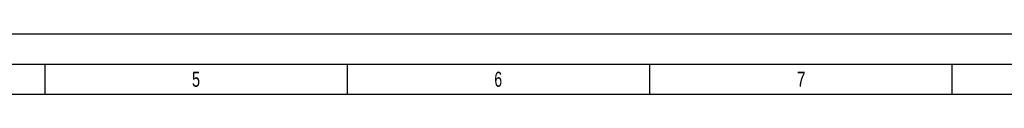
# Model space of a CAD drawing. Header units: millimetres. Extents: x 0 to 841, y 0 to 594.
# Tile 31 of 72: x 216 to 379, y 584 to 594. Entities that reach past the tile are written whole.
import ezdxf

# ---------------------------------------------------------------- set-up
doc = ezdxf.new("R2010")
doc.units = ezdxf.units.MM
doc.header["$LTSCALE"] = 46.255
doc.layers.get('0').update_dxf_attribs({"linetype": 'CONTINUOUS'})
doc.styles.add('TEXTSTYLE_2', font='txt')

msp = doc.modelspace()

# ---------------------------------------------------------------- linework, layer by layer
at = {"color": 5, "linetype": 'Continuous'}
for p, q in [((0, 594), (841, 594)), ((220.5, 589), (220.5, 584)), ((270.5, 589), (270.5, 584)), ((320.5, 589), (320.5, 584)), ((370.5, 589), (370.5, 584)), ((10, 584), (831, 584))]:
    msp.add_line(p, q, dxfattribs=at)
at = {"color": 6, "linetype": 'Continuous'}
msp.add_line((5, 589), (836, 589), dxfattribs=at)

# ---------------------------------------------------------------- texts
at = {"color": 5, "linetype": 'Continuous', "style": 'TEXTSTYLE_2'}
for s, width, p in [('6', 0.690476, (294.833, 585.231)), ('5', 0.714286, (244.833, 585.231)), ('7', 0.785714, (344.833, 585.231))]:
    msp.add_text(s, height=2.50001, dxfattribs=dict(at, width=width)).set_placement(p)

doc.saveas('drawing.dxf')
